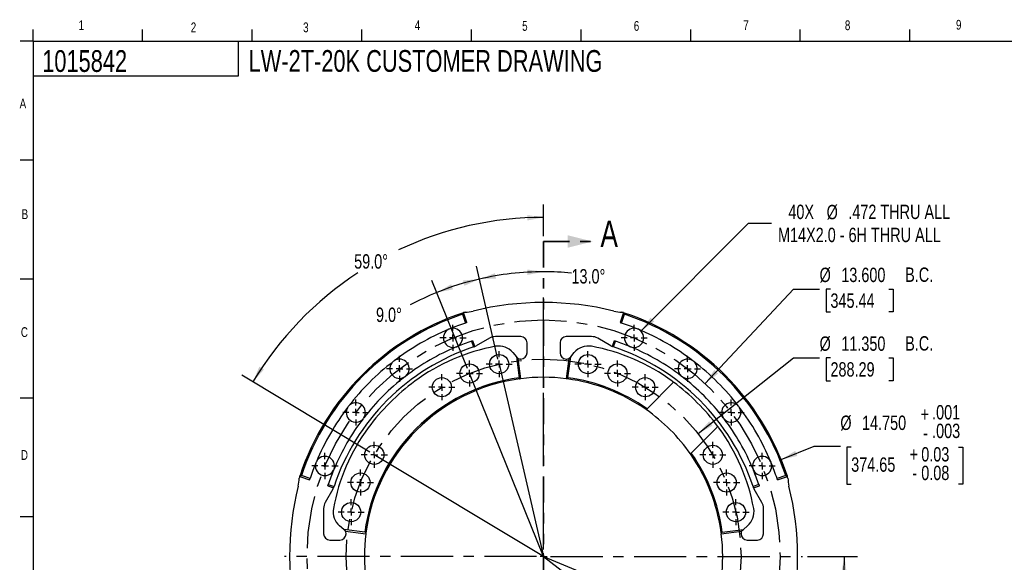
# Model space of a CAD drawing. Header units: inches. Extents: x 0.5 to 16.4, y 0.4 to 10.9.
# Tile 2 of 3: x 0.5 to 9.9, y 5.7 to 10.8. Entities that reach past the tile are written whole.
import ezdxf

# ---------------------------------------------------------------- set-up
doc = ezdxf.new("R2010")
doc.units = ezdxf.units.IN
doc.header["$MEASUREMENT"] = 0
doc.linetypes.add('CENTERX2', pattern=[0.8, 0.5, -0.1, 0.1, -0.1])
doc.linetypes.add('PHANTOM', pattern=[0.5, 0.25, -0.05, 0.05, -0.05, 0.05, -0.05])
for name, color, linetype in [('BORDER', 1, 'Continuous'), ('CENTER', 151, 'CENTERX2'), ('DIMENSIONS', 150, 'Continuous'), ('OBJECT', 1, 'Continuous'), ('TEXT', 7, 'Continuous')]:
    doc.layers.add(name, color=color, linetype=linetype)
doc.layers.add('SECTION', color=7, linetype='PHANTOM', lineweight=35)
doc.styles.add('SLDTEXTSTYLE0', font='TXT', dxfattribs={"width": 0.75})
doc.dimstyles.new('SLDDIMSTYLE0', dxfattribs={"dimtxt": 0.137795, "dimasz": 0.156, "dimexe": 0, "dimexo": 0.0625, "dimgap": 0.034449, "dimtad": 0, "dimtih": 1, "dimtoh": 1, "dimdec": 4, "dimlfac": 3, "dimzin": 4, "dimdsep": 46, "dimtxsty": 'SLDTEXTSTYLE0', "dimsah": 1, "dimcen": 0.09, "dimadec": 1, "dimazin": 1, "dimtfac": 1, "dimtofl": 0, "dimtmove": 0, "dimatfit": 3, "dimfxl": 0, "dimfrac": 2, "dimtolj": 1, "dimtzin": 12, "dimarcsym": 0})
doc.dimstyles.new('SLDDIMSTYLE1', dxfattribs={"dimtxt": 0.137795, "dimasz": 0.156, "dimexe": 0, "dimexo": 0.0625, "dimgap": 0.034449, "dimtad": 0, "dimtih": 1, "dimtoh": 1, "dimdec": 4, "dimlfac": 3, "dimzin": 12, "dimdsep": 46, "dimtxsty": 'SLDTEXTSTYLE0', "dimsah": 1, "dimcen": 0.09, "dimadec": 1, "dimazin": 3, "dimtfac": 1, "dimtdec": 3, "dimtofl": 0, "dimtmove": 0, "dimatfit": 3, "dimfxl": 0, "dimfrac": 2, "dimtolj": 1, "dimtzin": 12, "dimarcsym": 0})
doc.dimstyles.new('SLDDIMSTYLE2', dxfattribs={"dimtxt": 0.137795, "dimasz": 0.156, "dimexe": 0, "dimexo": 0.0625, "dimgap": 0.034449, "dimtad": 0, "dimtih": 1, "dimtoh": 1, "dimdec": 3, "dimlfac": 3, "dimrnd": 1e-09, "dimzin": 4, "dimdsep": 46, "dimtxsty": 'SLDTEXTSTYLE0', "dimsah": 1, "dimcen": 0, "dimadec": 0, "dimazin": 1, "dimtfac": 1, "dimtdec": 3, "dimtofl": 0, "dimtmove": 0, "dimatfit": 3, "dimfxl": 0, "dimfrac": 2, "dimtolj": 1, "dimtzin": 12, "dimarcsym": 0})
doc.dimstyles.new('SLDDIMSTYLE3', dxfattribs={"dimtxt": 0.137795, "dimasz": 0.156, "dimexe": 0, "dimexo": 0.0625, "dimgap": 0.034449, "dimtad": 0, "dimtih": 1, "dimtoh": 1, "dimdec": 3, "dimlfac": 3, "dimrnd": 1e-09, "dimzin": 4, "dimdsep": 46, "dimtxsty": 'SLDTEXTSTYLE0', "dimsah": 1, "dimcen": 0, "dimadec": 0, "dimazin": 1, "dimtol": 1, "dimtp": 0.001, "dimtm": 0.003, "dimtfac": 1, "dimtdec": 3, "dimtofl": 0, "dimtmove": 0, "dimatfit": 3, "dimfxl": 0, "dimfrac": 2, "dimtolj": 1, "dimarcsym": 0})
doc.dimstyles.new('SLDDIMSTYLE4', dxfattribs={"dimtxt": 0.137795, "dimasz": 0.156, "dimexe": 0, "dimexo": 0.0625, "dimgap": 0.034449, "dimtad": 0, "dimtih": 1, "dimtoh": 1, "dimdec": 3, "dimlfac": 3, "dimrnd": 1e-09, "dimzin": 12, "dimdsep": 46, "dimtxsty": 'SLDTEXTSTYLE0', "dimsah": 1, "dimcen": 0, "dimadec": 0, "dimazin": 3, "dimtfac": 1, "dimtdec": 3, "dimtofl": 0, "dimtmove": 0, "dimatfit": 3, "dimfxl": 0, "dimfrac": 2, "dimtolj": 1, "dimtzin": 12, "dimarcsym": 0})

# ---------------------------------------------------------------- blocks, each defined once
blk = doc.blocks.new('_D')
at = {"layer": 'DIMENSIONS'}
blk.add_line((5.0798, 7.5992), (4.8748, 8.4868), dxfattribs=at)
for start, end in [(90, 103), (84.37084, 90)]:
    blk.add_arc((5.5165, 5.7073), 2.7276, start, end, dxfattribs=at)
for points in [[(4.903, 8.365), (5.061, 8.3702), (5.0508, 8.4212)], [(5.5165, 8.4349), (5.3599, 8.4564), (5.3614, 8.4044)]]:
    blk.add_solid(points, dxfattribs=at)
at = {"layer": 'DIMENSIONS', "insert": (5.7841, 8.4601), "char_height": 0.1378, "attachment_point": 1, "style": 'SLDTEXTSTYLE0'}
blk.add_mtext('13.0°', dxfattribs=at)
blk = doc.blocks.new('_D_1')
at = {"layer": 'DIMENSIONS'}
for p, q in [((5.0798, 7.5992), (4.8748, 8.4868)), ((4.7892, 7.5075), (4.4479, 8.3522))]:
    blk.add_line(p, q, dxfattribs=at)
for start, end in [(103, 112), (112, 117.91076)]:
    blk.add_arc((5.5165, 5.7073), 2.7276, start, end, dxfattribs=at)
for points in [[(4.4948, 8.2363), (4.6501, 8.2662), (4.632, 8.3149)], [(4.903, 8.365), (4.7455, 8.3507), (4.7586, 8.3004)]]:
    blk.add_solid(points, dxfattribs=at)
at = {"layer": 'DIMENSIONS', "insert": (3.9117, 8.0916), "char_height": 0.1378, "attachment_point": 1, "style": 'SLDTEXTSTYLE0'}
blk.add_mtext('9.0°', dxfattribs=at)
blk = doc.blocks.new('_D_2')
at = {"layer": 'DIMENSIONS'}
for p, q in [((5.5165, 8.7746), (5.5165, 9.0804)), ((3.8522, 6.7073), (2.6252, 7.4445))]:
    blk.add_line(p, q, dxfattribs=at)
for start, end in [(90, 115.3072), (123.20856, 149)]:
    blk.add_arc((5.5165, 5.7073), 3.2481, start, end, dxfattribs=at)
for points in [[(5.5165, 8.9554), (5.36, 8.9776), (5.3612, 8.9257)], [(2.7324, 7.3802), (2.8378, 7.498), (2.7939, 7.5258)]]:
    blk.add_solid(points, dxfattribs=at)
at = {"layer": 'DIMENSIONS', "insert": (3.7022, 8.6025), "char_height": 0.1378, "attachment_point": 1, "style": 'SLDTEXTSTYLE0'}
blk.add_mtext('59.0°', dxfattribs=at)
blk = doc.blocks.new('_D_3')
at = {"layer": 'DIMENSIONS'}
for p, q in [((8.0465, 5.7073), (8.524, 5.7073)), ((7.6569, 4.8207), (8.295, 4.5564))]:
    blk.add_line(p, q, dxfattribs=at)
for start, end in [(350.95879, 0), (337.5, 346.52413)]:
    blk.add_arc((5.5165, 5.7073), 2.8824, start, end, dxfattribs=at)
for points in [[(8.399, 5.7073), (8.3688, 5.552), (8.4207, 5.5506)], [(8.1796, 4.6042), (8.2596, 4.7406), (8.2111, 4.7592)]]:
    blk.add_solid(points, dxfattribs=at)
at = {"layer": 'DIMENSIONS', "insert": (8.1287, 5.2132), "char_height": 0.1378, "attachment_point": 1, "style": 'SLDTEXTSTYLE0'}
blk.add_mtext('22.5°', dxfattribs=at)
blk = doc.blocks.new('_D_4')
at = {"layer": 'DIMENSIONS'}
for p, q in [((7.6569, 4.8207), (8.295, 4.5564)), ((7.3545, 4.297), (7.9025, 3.8765))]:
    blk.add_line(p, q, dxfattribs=at)
for start, end in [(334.49976, 337.5), (322.5, 329.57527)]:
    blk.add_arc((5.5165, 5.7073), 2.8824, start, end, dxfattribs=at)
for points in [[(8.1796, 4.6042), (8.0922, 4.4723), (8.1397, 4.4511)], [(7.8033, 3.9525), (7.916, 4.0636), (7.8739, 4.0941)]]:
    blk.add_solid(points, dxfattribs=at)
at = {"layer": 'DIMENSIONS', "insert": (7.8482, 4.4252), "char_height": 0.1378, "attachment_point": 1, "style": 'SLDTEXTSTYLE0'}
blk.add_mtext('15.0°', dxfattribs=at)
blk = doc.blocks.new('_D_5')
at = {"layer": 'DIMENSIONS'}
for p, q in [((7.0643, 7.3632), (7.911, 8.2693)), ((7.911, 8.2693), (8.161, 8.2693)), ((8.265, 8.2682), (8.223, 8.2682)), ((8.223, 8.2682), (8.223, 8.0495)), ((8.8249, 8.2682), (8.8669, 8.2682)), ((8.8669, 8.2682), (8.8669, 8.0495)), ((8.223, 8.0495), (8.265, 8.0495)), ((8.8669, 8.0495), (8.8249, 8.0495))]:
    blk.add_line(p, q, dxfattribs=at)
blk.add_solid([(7.0643, 7.3632), (7.1898, 7.4595), (7.1518, 7.495)], dxfattribs=at)
at = {"layer": 'DIMENSIONS', "char_height": 0.1378, "attachment_point": 1, "style": 'SLDTEXTSTYLE0'}
for s, insert in [('%%c', (8.161, 8.4738)), ('13.600', (8.3689, 8.4738)), ('B.C.', (8.9805, 8.4759)), ('345.44', (8.265, 8.2271))]:
    blk.add_mtext(s, dxfattribs=dict(at, insert=insert))
blk = doc.blocks.new('_D_6')
at = {"layer": 'DIMENSIONS'}
for p, q in [((6.9973, 6.8844), (7.911, 7.6109)), ((7.911, 7.6109), (8.161, 7.6109)), ((8.265, 7.6098), (8.223, 7.6098)), ((8.223, 7.6098), (8.223, 7.3911)), ((8.8249, 7.6098), (8.8669, 7.6098)), ((8.8669, 7.6098), (8.8669, 7.3911)), ((8.223, 7.3911), (8.265, 7.3911)), ((8.8669, 7.3911), (8.8249, 7.3911))]:
    blk.add_line(p, q, dxfattribs=at)
blk.add_solid([(6.9973, 6.8844), (7.1356, 6.9612), (7.1032, 7.0019)], dxfattribs=at)
at = {"layer": 'DIMENSIONS', "char_height": 0.1378, "attachment_point": 1, "style": 'SLDTEXTSTYLE0'}
for s, insert in [('%%c', (8.161, 7.8154)), ('11.350', (8.3689, 7.8154)), ('B.C.', (8.9805, 7.8176)), ('288.29', (8.265, 7.5687))]:
    blk.add_mtext(s, dxfattribs=dict(at, insert=insert))
blk = doc.blocks.new('_D_7')
at = {"layer": 'DIMENSIONS'}
for p, q in [((7.7928, 6.6358), (8.1097, 6.7651)), ((8.1097, 6.7651), (8.3597, 6.7651)), ((8.4636, 6.7561), (8.4216, 6.7561)), ((8.4216, 6.7561), (8.4216, 6.3997)), ((9.4913, 6.7561), (9.5333, 6.7561)), ((9.5333, 6.7561), (9.5333, 6.3997)), ((8.4216, 6.3997), (8.4636, 6.3997)), ((9.5333, 6.3997), (9.4913, 6.3997))]:
    blk.add_line(p, q, dxfattribs=at)
blk.add_solid([(7.7928, 6.6358), (7.947, 6.6707), (7.9274, 6.7188)], dxfattribs=at)
at = {"layer": 'DIMENSIONS', "char_height": 0.1378, "attachment_point": 1, "style": 'SLDTEXTSTYLE0'}
for s, insert in [('+', (9.1275, 7.1399)), ('.001', (9.2389, 7.158)), ('%%c', (8.3597, 7.0572)), ('14.750', (8.5675, 7.0572)), ('.003', (9.2389, 6.9798)), ('-', (9.1527, 6.9617)), ('+', (9.0236, 6.7555)), ('0.03', (9.135, 6.7555)), ('374.65', (8.4636, 6.6569)), ('0.08', (9.135, 6.5773)), ('-', (9.0488, 6.5773))]:
    blk.add_mtext(s, dxfattribs=dict(at, insert=insert))
blk = doc.blocks.new('_D_8')
at = {"layer": 'DIMENSIONS'}
for p, q in [((6.4489, 7.8663), (7.4813, 8.8987)), ((7.4813, 8.8987), (7.7001, 8.8987))]:
    blk.add_line(p, q, dxfattribs=at)
blk.add_solid([(6.4489, 7.8663), (6.5776, 7.9583), (6.5408, 7.995)], dxfattribs=at)
at = {"layer": 'DIMENSIONS', "attachment_point": 1, "style": 'SLDTEXTSTYLE0'}
for s, insert, char_height in [('40X', (7.8618, 9.0774), 0.1378), ('%%c', (8.2283, 9.0753), 0.1378), ('.472 THRU ALL', (8.4361, 9.0774), 0.137795), ('M14X2.0 - 6H THRU ALL', (7.7626, 8.8566), 0.137795)]:
    blk.add_mtext(s, dxfattribs=dict(at, insert=insert, char_height=char_height))
blk = doc.blocks.new('SW_CENTERMARKSYMBOL_0')
at = {"layer": 'CENTER', "color": 0}
for p, q in [((0, 0.0667), (0, 0.1252)), ((-0.0667, 0), (-0.1252, 0)), ((0, 0), (-0.0333, 0)), ((0, 0), (0, 0.0333)), ((0, 0), (0, -0.0333)), ((0, 0), (0.0333, 0)), ((0.0667, 0), (0.1252, 0)), ((0, -0.0667), (0, -0.1252))]:
    blk.add_line(p, q, dxfattribs=at)
blk = doc.blocks.new('SW_CENTERMARKSYMBOL_1')
at = {"layer": 'CENTER', "color": 0}
for p, q in [((0, 0.0667), (0, 0.1252)), ((-0.0667, 0), (-0.1252, 0)), ((0, 0), (-0.0333, 0)), ((0, 0), (0, 0.0333)), ((0, 0), (0, -0.0333)), ((0, 0), (0.0333, 0)), ((0.0667, 0), (0.1252, 0)), ((0, -0.0667), (0, -0.1252))]:
    blk.add_line(p, q, dxfattribs=at)
blk = doc.blocks.new('SW_CENTERMARKSYMBOL_2')
at = {"layer": 'CENTER', "color": 0}
for p, q in [((0, 0.0667), (0, 0.1252)), ((-0.0667, 0), (-0.1252, 0)), ((0, 0), (-0.0333, 0)), ((0, 0), (0, 0.0333)), ((0, 0), (0, -0.0333)), ((0, 0), (0.0333, 0)), ((0.0667, 0), (0.1252, 0)), ((0, -0.0667), (0, -0.1252))]:
    blk.add_line(p, q, dxfattribs=at)
blk = doc.blocks.new('SW_CENTERMARKSYMBOL_3')
at = {"layer": 'CENTER', "color": 0}
for p, q in [((0, 0.0667), (0, 0.1252)), ((-0.0667, 0), (-0.1252, 0)), ((0, 0), (-0.0333, 0)), ((0, 0), (0, 0.0333)), ((0, 0), (0, -0.0333)), ((0, 0), (0.0333, 0)), ((0.0667, 0), (0.1252, 0)), ((0, -0.0667), (0, -0.1252))]:
    blk.add_line(p, q, dxfattribs=at)
blk = doc.blocks.new('SW_CENTERMARKSYMBOL_4')
at = {"layer": 'CENTER', "color": 0}
for p, q in [((0, 0.0667), (0, 0.1252)), ((-0.0667, 0), (-0.1252, 0)), ((0, 0), (-0.0333, 0)), ((0, 0), (0, 0.0333)), ((0, 0), (0, -0.0333)), ((0, 0), (0.0333, 0)), ((0.0667, 0), (0.1252, 0)), ((0, -0.0667), (0, -0.1252))]:
    blk.add_line(p, q, dxfattribs=at)
blk = doc.blocks.new('SW_CENTERMARKSYMBOL_5')
at = {"layer": 'CENTER', "color": 0}
for p, q in [((0, 0.0667), (0, 0.1252)), ((-0.0667, 0), (-0.1252, 0)), ((0, 0), (-0.0333, 0)), ((0, 0), (0, 0.0333)), ((0, 0), (0, -0.0333)), ((0, 0), (0.0333, 0)), ((0.0667, 0), (0.1252, 0)), ((0, -0.0667), (0, -0.1252))]:
    blk.add_line(p, q, dxfattribs=at)
blk = doc.blocks.new('SW_CENTERMARKSYMBOL_6')
at = {"layer": 'CENTER', "color": 0}
for p, q in [((0, 0.0667), (0, 0.1252)), ((-0.0667, 0), (-0.1252, 0)), ((0, 0), (-0.0333, 0)), ((0, 0), (0, 0.0333)), ((0, 0), (0, -0.0333)), ((0, 0), (0.0333, 0)), ((0.0667, 0), (0.1252, 0)), ((0, -0.0667), (0, -0.1252))]:
    blk.add_line(p, q, dxfattribs=at)
blk = doc.blocks.new('SW_CENTERMARKSYMBOL_7')
at = {"layer": 'CENTER', "color": 0}
for p, q in [((0, 0.0667), (0, 0.1252)), ((-0.0667, 0), (-0.1252, 0)), ((0, 0), (-0.0333, 0)), ((0, 0), (0, 0.0333)), ((0, 0), (0, -0.0333)), ((0, 0), (0.0333, 0)), ((0.0667, 0), (0.1252, 0)), ((0, -0.0667), (0, -0.1252))]:
    blk.add_line(p, q, dxfattribs=at)
blk = doc.blocks.new('SW_CENTERMARKSYMBOL_8')
at = {"layer": 'CENTER', "color": 0}
for p, q in [((0, 0.0667), (0, 0.1252)), ((-0.0667, 0), (-0.1252, 0)), ((0, 0), (-0.0333, 0)), ((0, 0), (0, 0.0333)), ((0, 0), (0, -0.0333)), ((0, 0), (0.0333, 0)), ((0.0667, 0), (0.1252, 0)), ((0, -0.0667), (0, -0.1252))]:
    blk.add_line(p, q, dxfattribs=at)
blk = doc.blocks.new('SW_CENTERMARKSYMBOL_9')
at = {"layer": 'CENTER', "color": 0}
for p, q in [((0, 0.0667), (0, 0.1252)), ((-0.0667, 0), (-0.1252, 0)), ((0, 0), (-0.0333, 0)), ((0, 0), (0, 0.0333)), ((0, 0), (0, -0.0333)), ((0, 0), (0.0333, 0)), ((0.0667, 0), (0.1252, 0)), ((0, -0.0667), (0, -0.1252))]:
    blk.add_line(p, q, dxfattribs=at)
blk = doc.blocks.new('SW_CENTERMARKSYMBOL_10')
at = {"layer": 'CENTER', "color": 0}
for p, q in [((0, 0.0667), (0, 0.1252)), ((-0.0667, 0), (-0.1252, 0)), ((0, 0), (-0.0333, 0)), ((0, 0), (0, 0.0333)), ((0, 0), (0, -0.0333)), ((0, 0), (0.0333, 0)), ((0.0667, 0), (0.1252, 0)), ((0, -0.0667), (0, -0.1252))]:
    blk.add_line(p, q, dxfattribs=at)
blk = doc.blocks.new('SW_CENTERMARKSYMBOL_11')
at = {"layer": 'CENTER', "color": 0}
for p, q in [((0, 0.0667), (0, 0.1252)), ((-0.0667, 0), (-0.1252, 0)), ((0, 0), (-0.0333, 0)), ((0, 0), (0, 0.0333)), ((0, 0), (0, -0.0333)), ((0, 0), (0.0333, 0)), ((0.0667, 0), (0.1252, 0)), ((0, -0.0667), (0, -0.1252))]:
    blk.add_line(p, q, dxfattribs=at)
blk = doc.blocks.new('SW_CENTERMARKSYMBOL_24')
at = {"layer": 'CENTER', "color": 0}
for p, q in [((0, 0.0667), (0, 2.48)), ((-0.0667, 0), (-2.48, 0)), ((0, 0), (-0.0333, 0)), ((0, 0), (0, 0.0333)), ((0, 0), (0, -0.0333)), ((0, 0), (0.0333, 0)), ((0.0667, 0), (2.48, 0)), ((0, -0.0667), (0, -2.48))]:
    blk.add_line(p, q, dxfattribs=at)
blk = doc.blocks.new('SW_CENTERMARKSYMBOL_25')
at = {"layer": 'CENTER', "color": 0}
for p, q in [((0, 0.0667), (0, 0.1252)), ((-0.0667, 0), (-0.1252, 0)), ((0, 0), (-0.0333, 0)), ((0, 0), (0, 0.0333)), ((0, 0), (0, -0.0333)), ((0, 0), (0.0333, 0)), ((0.0667, 0), (0.1252, 0)), ((0, -0.0667), (0, -0.1252))]:
    blk.add_line(p, q, dxfattribs=at)
blk = doc.blocks.new('SW_CENTERMARKSYMBOL_26')
at = {"layer": 'CENTER', "color": 0}
for p, q in [((0, 0.0667), (0, 0.1252)), ((-0.0667, 0), (-0.1252, 0)), ((0, 0), (-0.0333, 0)), ((0, 0), (0, 0.0333)), ((0, 0), (0, -0.0333)), ((0, 0), (0.0333, 0)), ((0.0667, 0), (0.1252, 0)), ((0, -0.0667), (0, -0.1252))]:
    blk.add_line(p, q, dxfattribs=at)
blk = doc.blocks.new('SW_CENTERMARKSYMBOL_27')
at = {"layer": 'CENTER', "color": 0}
for p, q in [((0, 0.0667), (0, 0.1252)), ((-0.0667, 0), (-0.1252, 0)), ((0, 0), (-0.0333, 0)), ((0, 0), (0, 0.0333)), ((0, 0), (0, -0.0333)), ((0, 0), (0.0333, 0)), ((0.0667, 0), (0.1252, 0)), ((0, -0.0667), (0, -0.1252))]:
    blk.add_line(p, q, dxfattribs=at)
blk = doc.blocks.new('SW_CENTERMARKSYMBOL_28')
at = {"layer": 'CENTER', "color": 0}
for p, q in [((0, 0.0667), (0, 0.1252)), ((-0.0667, 0), (-0.1252, 0)), ((0, 0), (-0.0333, 0)), ((0, 0), (0, 0.0333)), ((0, 0), (0, -0.0333)), ((0, 0), (0.0333, 0)), ((0.0667, 0), (0.1252, 0)), ((0, -0.0667), (0, -0.1252))]:
    blk.add_line(p, q, dxfattribs=at)
blk = doc.blocks.new('SW_CENTERMARKSYMBOL_29')
at = {"layer": 'CENTER', "color": 0}
for p, q in [((0, 0.0667), (0, 0.1252)), ((-0.0667, 0), (-0.1252, 0)), ((0, 0), (-0.0333, 0)), ((0, 0), (0, 0.0333)), ((0, 0), (0, -0.0333)), ((0, 0), (0.0333, 0)), ((0.0667, 0), (0.1252, 0)), ((0, -0.0667), (0, -0.1252))]:
    blk.add_line(p, q, dxfattribs=at)
blk = doc.blocks.new('SW_CENTERMARKSYMBOL_30')
at = {"layer": 'CENTER', "color": 0}
for p, q in [((0, 0.0667), (0, 0.1252)), ((-0.0667, 0), (-0.1252, 0)), ((0, 0), (-0.0333, 0)), ((0, 0), (0, 0.0333)), ((0, 0), (0, -0.0333)), ((0, 0), (0.0333, 0)), ((0.0667, 0), (0.1252, 0)), ((0, -0.0667), (0, -0.1252))]:
    blk.add_line(p, q, dxfattribs=at)
blk = doc.blocks.new('SW_CENTERMARKSYMBOL_31')
at = {"layer": 'CENTER', "color": 0}
for p, q in [((0, 0.0667), (0, 0.1252)), ((-0.0667, 0), (-0.1252, 0)), ((0, 0), (-0.0333, 0)), ((0, 0), (0, 0.0333)), ((0, 0), (0, -0.0333)), ((0, 0), (0.0333, 0)), ((0.0667, 0), (0.1252, 0)), ((0, -0.0667), (0, -0.1252))]:
    blk.add_line(p, q, dxfattribs=at)
blk = doc.blocks.new('SW_CENTERMARKSYMBOL_32')
at = {"layer": 'CENTER', "color": 0}
for p, q in [((0, 0.0667), (0, 0.1252)), ((-0.0667, 0), (-0.1252, 0)), ((0, 0), (-0.0333, 0)), ((0, 0), (0, 0.0333)), ((0, 0), (0, -0.0333)), ((0, 0), (0.0333, 0)), ((0.0667, 0), (0.1252, 0)), ((0, -0.0667), (0, -0.1252))]:
    blk.add_line(p, q, dxfattribs=at)

msp = doc.modelspace()

# ---------------------------------------------------------------- linework, layer by layer
at = {"layer": 'BORDER'}
for p, q in [((0.626252, 10.642073), (0.626252, 10.75404)), ((1.676252, 10.642073), (1.676252, 10.75404)), ((2.726252, 10.642073), (2.726252, 10.75404)), ((3.776252, 10.642073), (3.776252, 10.75404)), ((4.826252, 10.642073), (4.826252, 10.75404)), ((5.876252, 10.642073), (5.876252, 10.75404)), ((6.926252, 10.642073), (6.926252, 10.75404)), ((7.976252, 10.642073), (7.976252, 10.75404)), ((9.026252, 10.642073), (9.026252, 10.75404)), ((0.626252, 10.642073), (16.376252, 10.642073)), ((0.626252, 10.642073), (0.626252, 0.392073)), ((2.594752, 10.312443), (2.594752, 10.642073)), ((0.626252, 10.312443), (2.594752, 10.312443))]:
    msp.add_line(p, q, dxfattribs=at)
at = {"layer": 'DIMENSIONS'}
for p, q in [((5.091016, 7.550436), (5.516549, 5.707253)), ((5.516549, 5.707253), (4.807918, 7.461175)), ((5.516549, 5.707253), (3.895074, 6.681533)), ((5.516549, 5.707253), (7.610676, 4.839837)), ((5.516549, 5.707253), (7.314816, 4.327393))]:
    msp.add_line(p, q, dxfattribs=at)
at = {"layer": 'DIMENSIONS', "linetype": 'CENTERX2'}
for radius in [2.266667, 1.891667]:
    msp.add_circle((5.516549, 5.707253), radius, dxfattribs=at)
at = {"layer": 'OBJECT'}
for p, q in [((0.626252, 10.642073), (0.501252, 10.642073)), ((0.626252, 9.503184), (0.501252, 9.503184)), ((0.626252, 8.364295), (0.501252, 8.364295)), ((0.626252, 7.225406), (0.501252, 7.225406)), ((0.626252, 6.086517), (0.501252, 6.086517))]:
    msp.add_line(p, q, dxfattribs=at)
at = {"layer": 'OBJECT', "linetype": 'Continuous', "lineweight": 25}
for p, q in [((4.739681, 8.029065), (4.74021, 8.027484)), ((4.74021, 8.027484), (4.768239, 7.943716)), ((4.782479, 7.94843), (4.750747, 8.043264)), ((6.28235, 8.043264), (6.250619, 7.94843)), ((6.264859, 7.943716), (6.292887, 8.027484)), ((6.293416, 8.029065), (6.292887, 8.027484)), ((4.826411, 7.769856), (4.844921, 7.714538)), ((4.859125, 7.719357), (4.840652, 7.774567)), ((4.997809, 7.798289), (4.870682, 7.724892)), ((5.299882, 7.813919), (5.056143, 7.813919)), ((5.358215, 7.657253), (5.358215, 7.755586)), ((5.674882, 7.755586), (5.674882, 7.657253)), ((5.976955, 7.813919), (5.733215, 7.813919)), ((6.162415, 7.724892), (6.035288, 7.798289)), ((6.192445, 7.774567), (6.173972, 7.719357)), ((6.188177, 7.714538), (6.206686, 7.769856)), ((5.222754, 7.661042), (5.25605, 7.621363)), ((5.777048, 7.621363), (5.810343, 7.661042)), ((5.25605, 7.621363), (5.283481, 7.419799)), ((5.262393, 7.613803), (5.25605, 7.621363)), ((5.299926, 7.410197), (5.273483, 7.604499)), ((5.299882, 7.598919), (5.294312, 7.598919)), ((5.759614, 7.604499), (5.733171, 7.410197)), ((5.733215, 7.598919), (5.738786, 7.598919)), ((5.749616, 7.419799), (5.777048, 7.621363)), ((5.770704, 7.613803), (5.777048, 7.621363)), ((5.283706, 7.418148), (5.283481, 7.419799)), ((5.749391, 7.418148), (5.749616, 7.419799)), ((6.507981, 7.122949), (6.762202, 7.37717)), ((6.507981, 7.122949), (6.499604, 7.114572)), ((6.932245, 6.698685), (7.186466, 6.952906)), ((6.932245, 6.698685), (6.923868, 6.690308)), ((3.180537, 6.473054), (3.275371, 6.441323)), ((3.194736, 6.48412), (3.196317, 6.483591)), ((3.280085, 6.455563), (3.196317, 6.483591)), ((7.836781, 6.483591), (7.753012, 6.455563)), ((7.757726, 6.441323), (7.852561, 6.473054)), ((7.838361, 6.48412), (7.836781, 6.483591)), ((3.498909, 6.353119), (3.425512, 6.225992)), ((3.449234, 6.383149), (3.504444, 6.364676)), ((3.453945, 6.39739), (3.509264, 6.378881)), ((7.579153, 6.39739), (7.523834, 6.378881)), ((7.528653, 6.364676), (7.583863, 6.383149)), ((7.607585, 6.225992), (7.534188, 6.353119)), ((3.409882, 6.167658), (3.409882, 5.923919)), ((7.623215, 5.923919), (7.623215, 6.167658)), ((3.602439, 5.967751), (3.562759, 6.001047)), ((3.804002, 5.94032), (3.602439, 5.967751)), ((3.609998, 5.961408), (3.602439, 5.967751)), ((3.619303, 5.950318), (3.813604, 5.923875)), ((7.219493, 5.923875), (7.413795, 5.950318)), ((7.229095, 5.94032), (7.430659, 5.967751)), ((7.423099, 5.961408), (7.430659, 5.967751)), ((7.470339, 6.001047), (7.430659, 5.967751)), ((3.468215, 5.865586), (3.566549, 5.865586)), ((3.624882, 5.923919), (3.624882, 5.92949)), ((3.805654, 5.940095), (3.804002, 5.94032)), ((7.229095, 5.94032), (7.227444, 5.940095)), ((7.408215, 5.923919), (7.408215, 5.92949)), ((7.466549, 5.865586), (7.564882, 5.865586))]:
    msp.add_line(p, q, dxfattribs=at)
for centre in [(5.091016, 7.550436), (5.942081, 7.550436), (4.807918, 7.461175), (6.22518, 7.461175), (4.542268, 7.328727), (6.490829, 7.328727), (3.895074, 6.681533), (7.138024, 6.681533), (3.762626, 6.415883), (7.270472, 6.415883), (3.673365, 6.132785), (7.359732, 6.132785)]:
    msp.add_circle(centre, 0.091864, dxfattribs=at)
for centre, radius, start, end in [((5.516549, 5.340586), 2.8, 76.0636734, 103.9363266), ((5.516549, 5.707253), 2.458333, 108.4109761, 161.5890239), ((5.516549, 5.707253), 2.446667, 108.5, 161.5), ((5.516549, 5.707253), 2.458333, 107.7632625, 108.1503965), ((4.761906, 8.381686), 0.333333, 270.7980639, 283.9363266), ((6.271192, 8.381686), 0.333333, 256.0636734, 269.2019361), ((5.516549, 5.707253), 2.458333, 71.8496035, 72.2367375), ((5.516549, 5.707253), 2.446667, 18.5, 71.5), ((5.516549, 5.707253), 2.458333, 18.4109761, 71.5890239), ((5.516549, 5.707253), 2.358333, 108.5, 112.3510474), ((5.516549, 5.707253), 2.358333, 67.6489526, 71.5), ((5.516549, 5.707253), 2.358333, 112.6489526, 127.3510474), ((4.649133, 7.801379), 0.091864, 116.3267738, 288.825192), ((4.649133, 7.801379), 0.091864, 108.6732262, 116.3267738), ((4.649133, 7.801379), 0.091864, 296.174808, 108.6732262), ((6.383964, 7.801379), 0.091864, 71.3267738, 243.825192), ((6.383964, 7.801379), 0.091864, 251.174808, 63.6732262), ((6.383964, 7.801379), 0.091864, 63.6732262, 71.3267738), ((5.516549, 5.707253), 2.358333, 52.6489526, 67.3510474), ((5.516549, 5.707253), 2.175, 108.5, 112.3448966), ((5.056143, 7.697253), 0.116667, 90, 120), ((5.299882, 7.755586), 0.058333, 0, 90), ((5.733215, 7.755586), 0.058333, 90, 180), ((5.976955, 7.697253), 0.116667, 60, 90), ((5.516549, 5.707253), 2.175, 67.6551034, 71.5), ((5.516549, 5.707253), 2.116667, 108.5, 161.5), ((5.516549, 5.707253), 2.175, 112.6551034, 127.3448966), ((5.398395, 5.868104), 1.88375, 100.4421589, 126.2990631), ((4.649133, 7.801379), 0.091864, 288.825192, 296.174808), ((4.829016, 7.797061), 0.083333, 291.1810461, 300), ((5.088697, 7.548555), 0.175, 40, 100.4421589), ((5.299882, 7.657253), 0.058333, 270, 0), ((5.733215, 7.657253), 0.058333, 180, 270), ((5.944401, 7.548555), 0.175, 79.5578411, 140), ((5.634702, 5.868104), 1.88375, 53.7009369, 79.5578411), ((6.204082, 7.797061), 0.083333, 240, 248.8189539), ((5.516549, 5.707253), 2.116667, 18.5, 71.5), ((6.383964, 7.801379), 0.091864, 243.825192, 251.174808), ((5.516549, 5.707253), 2.175, 52.6551034, 67.3448966), ((5.516549, 5.707253), 2.358333, 127.6489526, 142.3510474), ((4.136689, 7.50552), 0.091864, 131.3267738, 303.825192), ((4.136689, 7.50552), 0.091864, 123.6732262, 131.3267738), ((4.136689, 7.50552), 0.091864, 311.174808, 123.6732262), ((5.294312, 7.640586), 0.041667, 240.007823, 270), ((5.738786, 7.640586), 0.041667, 270, 299.992177), ((6.896408, 7.50552), 0.091864, 56.3267738, 228.825192), ((6.896408, 7.50552), 0.091864, 236.174808, 48.6732262), ((6.896408, 7.50552), 0.091864, 48.6732262, 56.3267738), ((5.516549, 5.707253), 2.358333, 37.6489526, 52.3510474), ((5.516549, 5.707253), 2.175, 127.6551034, 142.3448966), ((5.516549, 5.707253), 1.728333, 97.75, 172.25), ((5.516549, 5.707253), 1.716667, 97.6225142, 172.3774858), ((5.516549, 5.707253), 2.083333, 126.2990631, 143.7009369), ((4.136689, 7.50552), 0.091864, 303.825192, 311.174808), ((5.516549, 5.707253), 1.716667, 82.7506491, 97.2493509), ((5.516549, 5.707253), 1.716667, 55.0645337, 82.3774858), ((5.516549, 5.707253), 1.728333, 54.9958955, 82.25), ((5.516549, 5.707253), 2.083333, 53.2793757, 53.7009369), ((5.516549, 5.707253), 2.083333, 36.7206243, 53.2793757), ((6.896408, 7.50552), 0.091864, 228.825192, 236.174808), ((5.516549, 5.707253), 2.175, 37.6551034, 52.3448966), ((3.718281, 7.087112), 0.091864, 326.174808, 138.6732262), ((7.314816, 7.087112), 0.091864, 41.3267738, 213.825192), ((5.516549, 5.707253), 2.358333, 142.6489526, 157.3510474), ((3.718281, 7.087112), 0.091864, 146.3267738, 318.825192), ((3.718281, 7.087112), 0.091864, 138.6732262, 146.3267738), ((5.516549, 5.707253), 1.716667, 34.9354663, 55.0645337), ((7.314816, 7.087112), 0.091864, 221.174808, 33.6732262), ((7.314816, 7.087112), 0.091864, 33.6732262, 41.3267738), ((5.516549, 5.707253), 2.358333, 22.6489526, 37.3510474), ((5.516549, 5.707253), 2.175, 142.6551034, 157.3448966), ((3.718281, 7.087112), 0.091864, 318.825192, 326.174808), ((7.314816, 7.087112), 0.091864, 213.825192, 221.174808), ((5.516549, 5.707253), 2.175, 22.6551034, 37.3448966), ((5.355697, 5.825406), 1.88375, 143.7009369, 169.5578411), ((5.516549, 5.707253), 2.083333, 36.2990631, 36.7206243), ((5.677401, 5.825406), 1.88375, 10.4421589, 36.2990631), ((5.516549, 5.707253), 1.728333, 7.75, 35.0041045), ((5.516549, 5.707253), 2.358333, 157.6489526, 161.5), ((3.422422, 6.574668), 0.091864, 161.3267738, 333.825192), ((3.422422, 6.574668), 0.091864, 153.6732262, 161.3267738), ((3.422422, 6.574668), 0.091864, 341.174808, 153.6732262), ((5.516549, 5.707253), 1.716667, 7.6225142, 34.9354663), ((7.610676, 6.574668), 0.091864, 26.3267738, 198.825192), ((7.610676, 6.574668), 0.091864, 206.174808, 18.6732262), ((7.610676, 6.574668), 0.091864, 18.6732262, 26.3267738), ((5.516549, 5.707253), 2.358333, 18.5, 22.3510474), ((5.516549, 5.707253), 2.175, 157.6551034, 161.5), ((3.422422, 6.574668), 0.091864, 333.825192, 341.174808), ((7.610676, 6.574668), 0.091864, 198.825192, 206.174808), ((5.516549, 5.707253), 2.175, 18.5, 22.3448966), ((2.842115, 6.461895), 0.333333, 346.0636734, 359.2019361), ((5.516549, 5.707253), 2.458333, 161.8496035, 162.2367375), ((5.516549, 5.707253), 2.458333, 17.7632625, 18.1503965), ((8.190983, 6.461895), 0.333333, 180.7980639, 193.9363266), ((5.883215, 5.707253), 2.8, 166.0636734, 193.9363266), ((3.426741, 6.394786), 0.083333, 330, 338.8189539), ((7.606357, 6.394786), 0.083333, 201.1810461, 210), ((5.149882, 5.707253), 2.8, 346.0636734, 13.9363266), ((3.526549, 6.167658), 0.116667, 150, 180), ((7.506549, 6.167658), 0.116667, 0, 30), ((3.675247, 6.135105), 0.175, 169.5578411, 230), ((7.357851, 6.135105), 0.175, 310, 10.4421589), ((3.583215, 5.92949), 0.041667, 0, 29.992177), ((7.449882, 5.92949), 0.041667, 150.007823, 180), ((3.468215, 5.923919), 0.058333, 180, 270), ((3.566549, 5.923919), 0.058333, 270, 0), ((5.516549, 5.707253), 1.716667, 172.7506491, 187.2493509), ((5.516549, 5.707253), 1.716667, 352.7506491, 7.2493509), ((7.466549, 5.923919), 0.058333, 180, 270), ((7.564882, 5.923919), 0.058333, 270, 0)]:
    msp.add_arc(centre, radius, start, end, dxfattribs=at)
for points, knots in [([(4.739681, 8.029065), (4.739123, 8.030734), (4.73886, 8.032465), (4.738965, 8.036056), (4.739338, 8.037921), (4.740131, 8.039757)], [0, 0, 0, 0, 0.5, 0.5, 1, 1, 1, 1]), ([(4.740131, 8.039757), (4.740802, 8.039981), (4.741539, 8.040226), (4.743141, 8.040757), (4.744018, 8.041048), (4.746745, 8.041949), (4.748733, 8.042604), (4.750747, 8.043264)], [0, 0, 0, 0, 0.25, 0.25, 0.5, 0.5, 1, 1, 1, 1]), ([(6.28235, 8.043264), (6.283357, 8.042934), (6.284346, 8.042609), (6.286289, 8.04197), (6.287254, 8.041651), (6.289981, 8.04075), (6.291625, 8.040204), (6.292966, 8.039757)], [0, 0, 0, 0, 0.25, 0.25, 0.5, 0.5, 1, 1, 1, 1]), ([(6.292966, 8.039757), (6.293759, 8.037921), (6.294128, 8.036099), (6.29424, 8.032475), (6.293974, 8.030733), (6.293416, 8.029065)], [0, 0, 0, 0, 0.5, 0.5, 1, 1, 1, 1]), ([(4.782479, 7.94843), (4.780596, 7.947814), (4.77875, 7.947206), (4.775302, 7.946067), (4.773723, 7.945544), (4.771097, 7.944671), (4.770037, 7.944317), (4.768616, 7.943842), (4.768239, 7.943716), (4.768239, 7.943716)], [0, 0, 0, 0, 0.25, 0.25, 0.5, 0.5, 0.75, 0.75, 1, 1, 1, 1]), ([(6.250619, 7.94843), (6.252501, 7.947814), (6.254348, 7.947206), (6.257796, 7.946067), (6.259375, 7.945544), (6.262001, 7.944671), (6.263061, 7.944317), (6.264481, 7.943842), (6.264859, 7.943716), (6.264859, 7.943716)], [0, 0, 0, 0, 0.25, 0.25, 0.5, 0.5, 0.75, 0.75, 1, 1, 1, 1]), ([(4.826411, 7.769856), (4.826411, 7.769856), (4.826781, 7.76998), (4.828207, 7.770457), (4.829263, 7.770809), (4.831887, 7.771681), (4.833474, 7.772207), (4.8369, 7.773337), (4.83877, 7.773951), (4.840652, 7.774567)], [0, 0, 0, 0, 0.25, 0.25, 0.5, 0.5, 0.75, 0.75, 1, 1, 1, 1]), ([(6.192445, 7.774567), (6.194328, 7.773951), (6.196174, 7.773345), (6.199623, 7.772207), (6.201202, 7.771684), (6.203828, 7.770811), (6.204888, 7.770457), (6.206309, 7.769983), (6.206686, 7.769856), (6.206686, 7.769856)], [0, 0, 0, 0, 0.25, 0.25, 0.5, 0.5, 0.75, 0.75, 1, 1, 1, 1]), ([(4.844921, 7.714538), (4.844921, 7.714538), (4.845911, 7.71487), (4.849539, 7.716078), (4.852125, 7.716936), (4.855059, 7.717901)], [0, 0, 0, 0, 0.5, 0.5, 1, 1, 1, 1]), ([(6.188177, 7.714538), (6.188177, 7.714538), (6.187187, 7.71487), (6.183558, 7.716078), (6.180973, 7.716936), (6.178039, 7.717901)], [0, 0, 0, 0, 0.5, 0.5, 1, 1, 1, 1]), ([(5.273483, 7.604499), (5.271285, 7.605767), (5.269266, 7.607197), (5.265528, 7.61036), (5.263873, 7.61204), (5.262393, 7.613803)], [0, 0, 0, 0, 0.5, 0.5, 1, 1, 1, 1]), ([(5.770704, 7.613803), (5.769223, 7.612038), (5.767576, 7.610368), (5.763885, 7.60724), (5.761817, 7.60577), (5.759614, 7.604499)], [0, 0, 0, 0, 0.5, 0.5, 1, 1, 1, 1]), ([(5.283706, 7.418148), (5.283944, 7.416403), (5.284474, 7.414734), (5.286157, 7.411558), (5.287317, 7.41005), (5.28884, 7.40875)], [0, 0, 0, 0, 0.5, 0.5, 1, 1, 1, 1]), ([(5.299926, 7.410197), (5.298875, 7.410063), (5.297842, 7.409931), (5.295814, 7.409669), (5.294806, 7.409538), (5.291958, 7.409165), (5.290241, 7.408937), (5.28884, 7.40875)], [0, 0, 0, 0, 0.25, 0.25, 0.5, 0.5, 1, 1, 1, 1]), ([(5.744257, 7.40875), (5.743557, 7.408844), (5.742787, 7.408946), (5.741113, 7.409168), (5.740198, 7.409289), (5.73735, 7.409661), (5.735274, 7.409929), (5.733171, 7.410197)], [0, 0, 0, 0, 0.25, 0.25, 0.5, 0.5, 1, 1, 1, 1]), ([(5.749391, 7.418148), (5.749154, 7.416403), (5.748623, 7.414734), (5.746941, 7.411558), (5.74578, 7.41005), (5.744257, 7.40875)], [0, 0, 0, 0, 0.5, 0.5, 1, 1, 1, 1]), ([(3.180537, 6.473054), (3.180867, 6.474061), (3.181192, 6.47505), (3.181832, 6.476993), (3.18215, 6.477958), (3.183052, 6.480685), (3.183598, 6.482329), (3.184044, 6.48367)], [0, 0, 0, 0, 0.25, 0.25, 0.5, 0.5, 1, 1, 1, 1]), ([(3.184044, 6.48367), (3.18588, 6.484463), (3.187702, 6.484832), (3.191326, 6.484944), (3.193068, 6.484678), (3.194736, 6.48412)], [0, 0, 0, 0, 0.5, 0.5, 1, 1, 1, 1]), ([(3.275371, 6.441323), (3.275988, 6.443205), (3.276595, 6.445051), (3.277734, 6.4485), (3.278257, 6.450078), (3.279131, 6.452704), (3.279485, 6.453765), (3.279959, 6.455185), (3.280085, 6.455563), (3.280085, 6.455563)], [0, 0, 0, 0, 0.25, 0.25, 0.5, 0.5, 0.75, 0.75, 1, 1, 1, 1]), ([(7.757726, 6.441323), (7.75711, 6.443205), (7.756502, 6.445051), (7.755364, 6.4485), (7.75484, 6.450078), (7.753967, 6.452704), (7.753613, 6.453765), (7.753138, 6.455185), (7.753012, 6.455563), (7.753012, 6.455563)], [0, 0, 0, 0, 0.25, 0.25, 0.5, 0.5, 0.75, 0.75, 1, 1, 1, 1]), ([(7.838361, 6.48412), (7.840031, 6.484679), (7.841761, 6.484941), (7.845352, 6.484837), (7.847217, 6.484463), (7.849054, 6.48367)], [0, 0, 0, 0, 0.5, 0.5, 1, 1, 1, 1]), ([(7.849054, 6.48367), (7.849277, 6.482999), (7.849522, 6.482262), (7.850054, 6.48066), (7.850344, 6.479783), (7.851245, 6.477057), (7.8519, 6.475068), (7.852561, 6.473054)], [0, 0, 0, 0, 0.25, 0.25, 0.5, 0.5, 1, 1, 1, 1]), ([(3.449234, 6.383149), (3.44985, 6.385032), (3.450456, 6.386878), (3.451594, 6.390327), (3.452117, 6.391906), (3.45299, 6.394532), (3.453344, 6.395592), (3.453818, 6.397013), (3.453945, 6.39739), (3.453945, 6.39739)], [0, 0, 0, 0, 0.25, 0.25, 0.5, 0.5, 0.75, 0.75, 1, 1, 1, 1]), ([(3.5059, 6.368743), (3.506865, 6.371677), (3.507718, 6.374246), (3.508929, 6.377882), (3.509264, 6.378881), (3.509264, 6.378881)], [0, 0, 0, 0, 0.5, 0.5, 1, 1, 1, 1]), ([(7.523834, 6.378881), (7.523834, 6.378881), (7.524166, 6.37789), (7.525374, 6.374262), (7.526232, 6.371677), (7.527198, 6.368743)], [0, 0, 0, 0, 0.5, 0.5, 1, 1, 1, 1]), ([(7.579153, 6.39739), (7.579153, 6.39739), (7.579276, 6.397021), (7.579753, 6.395594), (7.580105, 6.394538), (7.580977, 6.391914), (7.581503, 6.390327), (7.582633, 6.386902), (7.583248, 6.385032), (7.583863, 6.383149)], [0, 0, 0, 0, 0.25, 0.25, 0.5, 0.5, 0.75, 0.75, 1, 1, 1, 1]), ([(3.609998, 5.961408), (3.611763, 5.959927), (3.613433, 5.95828), (3.616562, 5.954589), (3.618031, 5.952521), (3.619303, 5.950318)], [0, 0, 0, 0, 0.5, 0.5, 1, 1, 1, 1]), ([(7.413795, 5.950318), (7.415064, 5.952516), (7.416493, 5.954535), (7.419656, 5.958273), (7.421336, 5.959929), (7.423099, 5.961408)], [0, 0, 0, 0, 0.5, 0.5, 1, 1, 1, 1]), ([(3.815051, 5.934961), (3.813752, 5.936483), (3.81228, 5.937621), (3.809078, 5.939325), (3.807397, 5.939858), (3.805654, 5.940095)], [0, 0, 0, 0, 0.5, 0.5, 1, 1, 1, 1]), ([(3.815051, 5.934961), (3.814958, 5.934261), (3.814855, 5.933491), (3.814633, 5.931817), (3.814513, 5.930901), (3.81414, 5.928054), (3.813872, 5.925978), (3.813604, 5.923875)], [0, 0, 0, 0, 0.25, 0.25, 0.5, 0.5, 1, 1, 1, 1]), ([(7.218046, 5.934961), (7.219346, 5.936483), (7.220818, 5.937621), (7.22402, 5.939325), (7.2257, 5.939858), (7.227444, 5.940095)], [0, 0, 0, 0, 0.5, 0.5, 1, 1, 1, 1]), ([(7.218046, 5.934961), (7.21814, 5.934261), (7.218242, 5.933491), (7.218464, 5.931817), (7.218585, 5.930901), (7.218957, 5.928054), (7.219226, 5.925978), (7.219493, 5.923875)], [0, 0, 0, 0, 0.25, 0.25, 0.5, 0.5, 1, 1, 1, 1])]:
    msp.add_open_spline(points, degree=3, knots=knots, dxfattribs=at)
for points in [[(4.859125, 7.719357), (4.857753, 7.718825), (4.856397, 7.718342), (4.855059, 7.717901)], [(6.178039, 7.717901), (6.1767, 7.718342), (6.175344, 7.718825), (6.173972, 7.719357)], [(3.5059, 6.368743), (3.50546, 6.367404), (3.504976, 6.366048), (3.504444, 6.364676)], [(7.528653, 6.364676), (7.528122, 6.366048), (7.527638, 6.367404), (7.527198, 6.368743)]]:
    msp.add_open_spline(points, degree=3, dxfattribs=at)
at = {"layer": 'SECTION'}
for q in [(5.516549, 2.689919), (5.986549, 8.724586)]:
    msp.add_line((5.516549, 8.724586), q, dxfattribs=at)
msp.add_solid([(5.986549, 8.724586), (5.746549, 8.784586), (5.746549, 8.664586)], dxfattribs=at)

# ---------------------------------------------------------------- block references
at = {"layer": 'CENTER'}
for name, p in [('SW_CENTERMARKSYMBOL_24', (5.516549, 5.707253)), ('SW_CENTERMARKSYMBOL_25', (4.649133, 7.801379)), ('SW_CENTERMARKSYMBOL_29', (6.383964, 7.801379)), ('SW_CENTERMARKSYMBOL_2', (5.091016, 7.550436)), ('SW_CENTERMARKSYMBOL_8', (5.942081, 7.550436)), ('SW_CENTERMARKSYMBOL_26', (4.136689, 7.50552)), ('SW_CENTERMARKSYMBOL_1', (4.807918, 7.461175)), ('SW_CENTERMARKSYMBOL_7', (6.22518, 7.461175)), ('SW_CENTERMARKSYMBOL_30', (6.896408, 7.50552)), ('SW_CENTERMARKSYMBOL_0', (4.542268, 7.328727)), ('SW_CENTERMARKSYMBOL_6', (6.490829, 7.328727)), ('SW_CENTERMARKSYMBOL_27', (3.718281, 7.087112)), ('SW_CENTERMARKSYMBOL_31', (7.314816, 7.087112)), ('SW_CENTERMARKSYMBOL_3', (3.895074, 6.681533)), ('SW_CENTERMARKSYMBOL_9', (7.138024, 6.681533)), ('SW_CENTERMARKSYMBOL_28', (3.422422, 6.574668)), ('SW_CENTERMARKSYMBOL_32', (7.610676, 6.574668)), ('SW_CENTERMARKSYMBOL_4', (3.762626, 6.415883)), ('SW_CENTERMARKSYMBOL_10', (7.270472, 6.415883)), ('SW_CENTERMARKSYMBOL_5', (3.673365, 6.132785)), ('SW_CENTERMARKSYMBOL_11', (7.359732, 6.132785))]:
    msp.add_blockref(name, p, dxfattribs=at)

# ---------------------------------------------------------------- texts
at = {"layer": 'SECTION', "insert": (6.061782, 8.923131), "char_height": 0.25, "attachment_point": 1, "style": 'SLDTEXTSTYLE0'}
msp.add_mtext('A', dxfattribs=at)
at = {"layer": 'TEXT', "attachment_point": 1, "style": 'SLDTEXTSTYLE0'}
for s, insert, char_height in [('9', (9.467483, 10.847291), 0.09375), ('9', (9.467483, 10.847291), 0.09375), ('1', (1.061794, 10.84246), 0.09375), ('1', (1.061794, 10.84246), 0.09375), ('2', (2.137101, 10.822606), 0.09375), ('2', (2.137101, 10.822606), 0.09375), ('3', (3.213186, 10.822606), 0.09375), ('3', (3.213186, 10.822606), 0.09375), ('4', (4.282547, 10.842782), 0.09375), ('4', (4.282547, 10.842782), 0.09375), ('5', (5.311554, 10.836057), 0.09375), ('5', (5.311554, 10.836057), 0.09375), ('6', (6.380914, 10.836057), 0.09375), ('6', (6.380914, 10.836057), 0.09375), ('7', (7.430098, 10.842782), 0.09375), ('7', (7.430098, 10.842782), 0.09375), ('8', (8.403144, 10.84246), 0.09375), ('8', (8.403144, 10.84246), 0.09375), ('1015842', (0.713761, 10.557166), 0.2083333), ('1015842', (0.713761, 10.557166), 0.2083333), ('LW-2T-20K CUSTOMER DRAWING', (2.690954, 10.557947), 0.20833333), ('A', (0.497694, 10.093117), 0.09375), ('A', (0.497694, 10.093117), 0.09375), ('B', (0.516886, 9.033561), 0.09375), ('B', (0.516886, 9.033561), 0.09375), ('C', (0.509521, 7.903723), 0.09375), ('C', (0.509521, 7.903723), 0.09375), ('D', (0.509521, 6.726754), 0.09375), ('D', (0.509521, 6.726754), 0.09375)]:
    msp.add_mtext(s, dxfattribs=dict(at, insert=insert, char_height=char_height))

# ---------------------------------------------------------------- dimensions: what is measured, and where the dimension line sits
at = {"layer": 'DIMENSIONS'}
for base, line1, line2, dimstyle, picture, middle in [((4.805025, 8.876499), ((5.516549, 8.724586), (5.516549, 2.689919)), ((5.516549, 5.707253), (3.895074, 6.681533)), 'SLDDIMSTYLE0', '_D_2', (3.91709, 8.534287)), ((5.207771, 8.41736), ((5.516549, 8.724586), (5.516549, 2.689919)), ((5.091016, 7.550436), (5.516549, 5.707253)), 'SLDDIMSTYLE0', '_D', (5.999024, 8.391884)), ((4.696331, 8.308651), ((5.091016, 7.550436), (5.516549, 5.707253)), ((5.516549, 5.707253), (4.807918, 7.461175)), 'SLDDIMSTYLE0', '_D_1', (4.075736, 8.023303)), ((8.25808, 4.817113), ((5.516549, 5.707253), (7.610676, 4.839837)), ((7.996549, 5.707253), (3.036549, 5.707253)), 'SLDDIMSTYLE1', '_D_3', (8.343583, 5.14492)), ((7.907241, 4.096994), ((7.314816, 4.327393), (5.516549, 5.707253)), ((7.610676, 4.839837), (5.516549, 5.707253)), 'SLDDIMSTYLE0', '_D_4', (8.063121, 4.356953))]:
    dim = msp.add_angular_dim_2l(base=base, line1=line1, line2=line2, dimstyle=dimstyle, dxfattribs=at)
    dim.commit()
    dim.dimension.update_dxf_attribs({"geometry": picture, "text_midpoint": middle, "dimtype": 162})
dim = msp.add_radius_dim(center=(6.383964, 7.801379), mpoint=(6.448922, 7.866337), text='40X %%c.472 THRU ALL\\PM14X2.0 - 6H THRU ALL', dimstyle='SLDDIMSTYLE4', dxfattribs=at)
dim.commit()
dim.dimension.update_dxf_attribs({"geometry": '_D_8', "text_midpoint": (8.74867, 8.898737), "dimtype": 164})
for p1, p2, picture, middle in [((3.968823, 4.051256), (7.064274, 7.363249), '_D_5', (8.74867, 8.269255)), ((4.035802, 4.530056), (6.997296, 6.884449), '_D_6', (8.74867, 7.61088))]:
    dim = msp.add_diameter_dim_2p(p1=p1, p2=p2, text='<> B.C.', dimstyle='SLDDIMSTYLE2', dxfattribs=at)
    dim.commit()
    dim.dimension.update_dxf_attribs({"geometry": picture, "text_midpoint": middle, "dimtype": 163})
dim = msp.add_diameter_dim_2p(p1=(3.240333, 4.778681), p2=(7.792764, 6.635824), dimstyle='SLDDIMSTYLE3', dxfattribs=at)
dim.commit()
dim.dimension.update_dxf_attribs({"geometry": '_D_7', "text_midpoint": (8.977481, 6.765123), "dimtype": 163})

doc.saveas('drawing.dxf')
